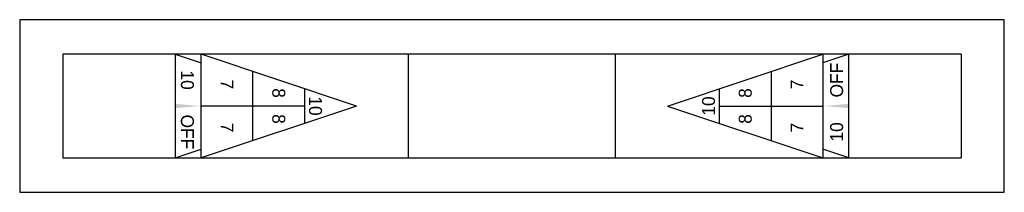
# Model space of a CAD drawing. Extents: x 8235 to 8919, y 4769 to 4889.
import ezdxf
from ezdxf.enums import TextEntityAlignment as Align

# ---------------------------------------------------------------- set-up
doc = ezdxf.new("R2010")
doc.units = 0
doc.linetypes.add('DASHED', pattern=[0])
doc.layers.get('0').update_dxf_attribs({"linetype": 'CONTINUOUS'})

msp = doc.modelspace()

# ---------------------------------------------------------------- linework, layer by layer
at = {"color": 0}
for p, q in [((8265, 4865), (8265, 4793)), ((8889, 4865), (8265, 4865)), ((8343, 4865), (8343, 4793)), ((8343, 4865), (8361, 4859)), ((8361, 4793), (8361, 4865)), ((8469, 4829), (8361, 4865)), ((8505, 4793), (8505, 4865)), ((8649, 4793), (8649, 4865)), ((8685, 4829), (8793, 4865)), ((8811, 4865), (8793, 4859)), ((8793, 4865), (8793, 4793)), ((8811, 4793), (8811, 4865)), ((8889, 4865), (8889, 4793)), ((8397, 4805), (8397, 4853)), ((8757, 4853), (8757, 4805)), ((8433, 4817), (8433, 4841)), ((8721, 4841), (8721, 4817)), ((8469, 4829), (8361, 4793)), ((8433, 4829), (8361, 4829)), ((8685, 4829), (8793, 4793)), ((8721, 4829), (8793, 4829)), ((8343, 4793), (8361, 4799)), ((8811, 4793), (8793, 4799)), ((8265, 4793), (8889, 4793))]:
    msp.add_line(p, q, dxfattribs=at)
at = {"color": 0, "linetype": 'DASHED'}
msp.add_lwpolyline([(8919, 4769), (8919, 4889), (8235, 4889), (8235, 4769)], close=True, dxfattribs=at)
at = {"color": 0}
for points in [[(8361, 4829), (8343, 4827.5), (8343, 4830.5)], [(8793, 4829), (8811, 4830.5), (8811, 4827.5)]]:
    msp.add_solid(points, dxfattribs=at)

# ---------------------------------------------------------------- texts
for s, rotation, p in [('OFF', 90, (8807, 4847)), ('10', 270, (8347, 4847)), ('10', 270, (8436, 4829)), ('10', 90, (8718, 4829)), ('OFF', 270, (8347, 4811)), ('10', 90, (8807, 4811))]:
    msp.add_text(s, height=9, rotation=rotation, dxfattribs=at).set_placement(p, align=Align.CENTER)
for s, rotation, p in [('7', 270, (8379, 4844)), ('7', 90, (8775, 4844)), ('8', 270, (8415, 4838)), ('8', 90, (8739, 4838)), ('8', 270, (8415, 4820)), ('8', 90, (8739, 4820)), ('7', 270, (8379, 4814)), ('7', 90, (8775, 4814))]:
    msp.add_text(s, height=9, rotation=rotation, dxfattribs=at).set_placement(p, align=Align.MIDDLE)

doc.saveas('drawing.dxf')
